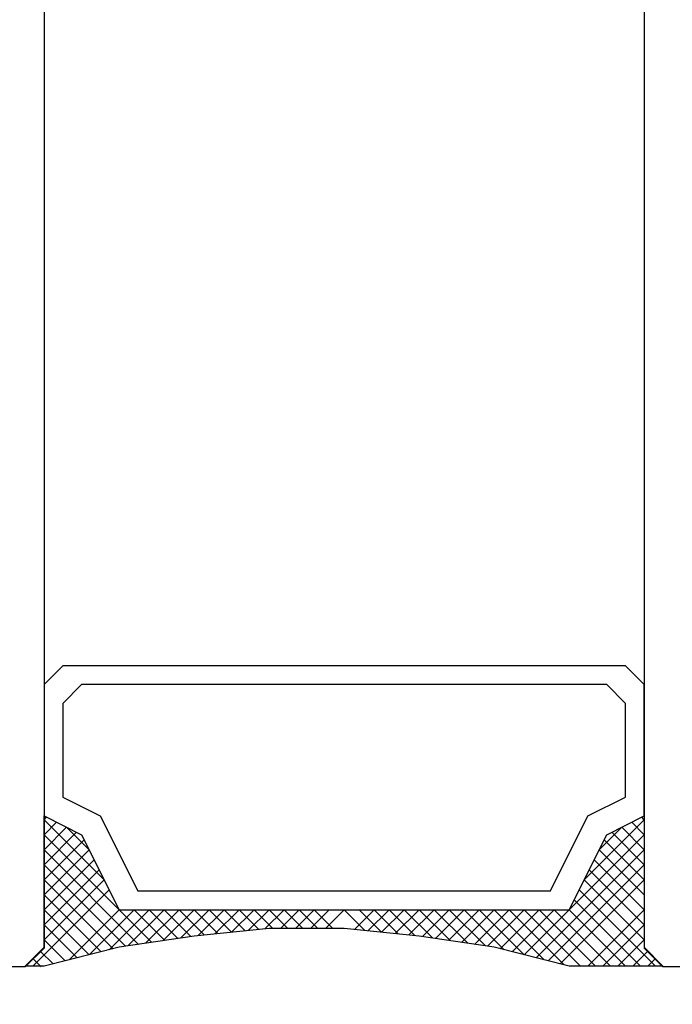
# Model space of a CAD drawing. Extents: x 4615668 to 9294084, y 5325188 to 10688993.
# Tile 225 of 256: x 4639513.9 to 4639515.64, y 5327153.46 to 5327156.08. Entities that reach past the tile are written whole.
import ezdxf

# ---------------------------------------------------------------- set-up
doc = ezdxf.new("R2010")
doc.units = 0
doc.header["$MEASUREMENT"] = 0
doc.layers.add('A_wymiary', color=152, linetype='Continuous', lineweight=5)
doc.layers.add('CrossSectionsGlass', color=7, linetype='Continuous')
doc.layers.add('DIM', color=7, linetype='Continuous')
doc.styles.add('Arial Narrow 20', font='arial.ttf', dxfattribs={"height": 20})
doc.dimstyles.new('1do100 ok', dxfattribs={"dimscale": 0.5, "dimtxt": 12, "dimasz": 25, "dimexe": 20, "dimexo": 0, "dimgap": 5, "dimtad": 1, "dimdec": 0, "dimzin": 9, "dimtxsty": 'Arial Narrow 20', "dimblk": 'ARCHTICK', "dimcen": 3, "dimdle": 20, "dimclrd": 256, "dimclre": 256, "dimclrt": 256, "dimadec": 0, "dimazin": 2, "dimtfac": 1, "dimtdec": 0, "dimtix": 1, "dimtmove": 2, "dimatfit": 3, "dimldrblk": 'NONE', "dimfxl": 0, "dimtvp": 1, "dimtolj": 1, "dimtzin": 0, "dimlwd": 5, "dimlwe": 5, "dimarcsym": 0})

# ---------------------------------------------------------------- blocks, each defined once
blk = doc.blocks.new('G$CF6DD062E')
at = {"layer": 'CrossSectionsGlass'}
for p, q in [((867.954, 3328.817), (867.954, 671.817)), ((883.954, 3328.817), (883.954, 671.817)), ((883.954, 674.837), (883.621, 675.17)), ((880.754, 671.637), (883.954, 674.837)), ((883.954, 674.037), (883.087, 674.904)), ((883.954, 673.637), (882.887, 674.704)), ((881.394, 671.477), (883.954, 674.037)), ((883.954, 672.837), (882.621, 674.17)), ((883.954, 672.437), (882.487, 673.904)), ((881.714, 671.397), (883.954, 673.637)), ((867.654, 671.337), (869.687, 673.37)), ((884.254, 671.337), (882.221, 673.37)), ((883.854, 671.337), (882.087, 673.104)), ((868.621, 671.504), (869.954, 672.837)), ((875.054, 672.337), (875.554, 672.837)), ((876.954, 672.237), (876.354, 672.837)), ((883.454, 671.337), (881.954, 672.837)), ((882.454, 671.337), (883.954, 672.837)), ((882.854, 671.337), (883.954, 672.437)), ((875.854, 672.337), (875.863, 672.346)), ((883.254, 671.337), (883.954, 672.037)), ((867.954, 671.817), (867.454, 671.317)), ((868.194, 671.397), (867.854, 671.737)), ((883.654, 671.337), (884.054, 671.737)), ((883.954, 671.817), (884.454, 671.317)), ((867.874, 671.317), (867.654, 671.537)), ((884.054, 671.337), (884.254, 671.537)), ((867.454, 671.317), (859.654, 671.317)), ((887.454, 671.317), (884.454, 671.317))]:
    blk.add_line(p, q, dxfattribs=at)
at = {"layer": 'CrossSectionsGlass', "flags": 128}
for points in [[(883.954, 678.837), (883.454, 679.337), (868.454, 679.337), (867.954, 678.837), (867.954, 675.337), (868.954, 674.837), (869.954, 672.837), (881.954, 672.837), (882.954, 674.837), (883.954, 675.337), (883.954, 678.837)], [(883.454, 678.337), (882.954, 678.837), (868.954, 678.837), (868.454, 678.337), (868.454, 675.837), (869.454, 675.337), (870.454, 673.337), (881.454, 673.337), (882.454, 675.337), (883.454, 675.837), (883.454, 678.337)], [(867.954, 675.337), (868.954, 674.837), (869.954, 672.837), (881.954, 672.837), (882.954, 674.837), (883.954, 675.337), (883.954, 671.837), (884.454, 671.337), (881.954, 671.337), (879.954, 671.837), (877.954, 672.137), (875.954, 672.337), (873.954, 672.337), (871.954, 672.137), (869.954, 671.837), (867.954, 671.337), (867.454, 671.337), (867.954, 671.837), (867.954, 675.337)], [(868.514, 671.477), (867.954, 672.037), (869.554, 673.637), (867.954, 675.237), (868.021, 675.304)], [(870.824, 671.967), (867.954, 674.837), (868.287, 675.17)], [(883.954, 672.037), (882.354, 673.637), (883.954, 675.237), (883.887, 675.304)], [(869.474, 671.717), (867.954, 673.237), (869.154, 674.437), (868.554, 675.037), (867.954, 674.437), (870.476, 671.915)], [(870.128, 671.863), (867.954, 674.037), (868.821, 674.904)], [(883.954, 673.237), (882.754, 674.437), (883.354, 675.037), (883.954, 674.437), (881.074, 671.557)], [(869.794, 671.797), (867.954, 673.637), (869.021, 674.704)], [(869.154, 671.637), (867.954, 672.837), (869.287, 674.17)], [(868.834, 671.557), (867.954, 672.437), (869.421, 673.904)], [(871.171, 672.019), (870.354, 672.837), (869.154, 671.637)], [(871.519, 672.072), (870.754, 672.837), (869.687, 671.77)], [(871.867, 672.124), (871.154, 672.837), (870.189, 671.872)], [(872.227, 672.164), (871.554, 672.837), (870.66, 671.943)], [(872.59, 672.2), (871.954, 672.837), (871.13, 672.013)], [(872.954, 672.237), (872.354, 672.837), (871.601, 672.084)], [(873.318, 672.273), (872.754, 672.837), (872.065, 672.148)], [(873.681, 672.31), (873.154, 672.837), (872.51, 672.192)], [(874.054, 672.337), (873.554, 672.837), (872.954, 672.237)], [(874.454, 672.337), (873.954, 672.837), (873.398, 672.281)], [(874.854, 672.337), (874.354, 672.837), (873.843, 672.326)], [(875.254, 672.337), (874.754, 672.837), (874.254, 672.337)], [(875.654, 672.337), (875.154, 672.837), (874.654, 672.337)], [(876.51, 672.281), (875.954, 672.837), (875.454, 672.337)], [(877.398, 672.192), (876.754, 672.837), (876.227, 672.31)], [(877.843, 672.148), (877.154, 672.837), (876.59, 672.273)], [(878.307, 672.084), (877.554, 672.837), (876.954, 672.237)], [(878.778, 672.013), (877.954, 672.837), (877.318, 672.2)], [(879.248, 671.943), (878.354, 672.837), (877.681, 672.164)], [(879.719, 671.872), (878.754, 672.837), (878.041, 672.124)], [(880.221, 671.77), (879.154, 672.837), (878.389, 672.072)], [(880.754, 671.637), (879.554, 672.837), (878.737, 672.019)], [(881.287, 671.504), (879.954, 672.837), (879.084, 671.967)], [(881.821, 671.37), (880.354, 672.837), (879.432, 671.915)], [(882.254, 671.337), (880.754, 672.837), (879.78, 671.863)], [(882.654, 671.337), (881.154, 672.837), (880.114, 671.797)], [(883.054, 671.337), (881.554, 672.837), (880.434, 671.717)]]:
    blk.add_lwpolyline(points, dxfattribs=at)
blk = doc.blocks.new('_ArchTick')
at = {"color": 0, "linetype": 'ByBlock', "const_width": 0.15}
blk.add_lwpolyline([(-0.5, -0.5), (0.5, 0.5)], dxfattribs=at)
blk = doc.blocks.new('*D5685')
at = {"layer": 'Defpoints', "color": 0}
for p in [(4639513.7829, 5327784.9675), (4639627.6994, 5327784.9675), (4639498.7835, 5327149.9675)]:
    blk.add_point(p, dxfattribs=at)
at = {"layer": 'DIM', "lineweight": 5, "ltscale": 40}
for p, q in [((4639627.6994, 5327139.9675), (4639627.6994, 5327794.9675)), ((4639513.7829, 5327784.9675), (4639637.6994, 5327784.9675)), ((4639498.7835, 5327149.9675), (4639637.6994, 5327149.9675))]:
    blk.add_line(p, q, dxfattribs=at)
at = {"layer": 'DIM', "linetype": 'ByBlock', "lineweight": 5, "xscale": 12.5, "yscale": 12.5, "zscale": 12.5}
for p, rotation in [((4639627.6994, 5327784.9675), 90), ((4639627.6994, 5327149.9675), 270)]:
    blk.add_blockref('_ArchTick', p, dxfattribs=dict(at, rotation=rotation))
at = {"layer": 'DIM', "lineweight": 0, "ltscale": 40, "insert": (4639614.9812, 5327467.4675), "char_height": 20, "attachment_point": 5, "rotation": 90, "style": 'Arial Narrow 20'}
blk.add_mtext('\\A1;635', dxfattribs=at)
blk = doc.blocks.new('_None')

msp = doc.modelspace()

# ---------------------------------------------------------------- block references
at = {"layer": 'A_wymiary', "ltscale": 40, "xscale": 0.1, "yscale": 0.1, "zscale": 0.1}
msp.add_blockref('G$CF6DD062E', (4639427.1679, 5327086.4248), dxfattribs=at)

# ---------------------------------------------------------------- dimensions: what is measured, and where the dimension line sits
at = {"layer": 'DIM', "color": 1, "lineweight": 0, "ltscale": 40}
dim = msp.add_linear_dim(base=(4639627.6994, 5327784.9675), p1=(4639498.7835, 5327149.9675), p2=(4639513.7829, 5327784.9675), angle=90, dimstyle='1do100 ok', override={"dimfxl": 1, "dimfxlon": 0}, dxfattribs=at)
dim.commit()
dim.dimension.update_dxf_attribs({"geometry": '*D5685', "text_midpoint": (4639614.9812, 5327467.4675)})

doc.saveas('drawing.dxf')
